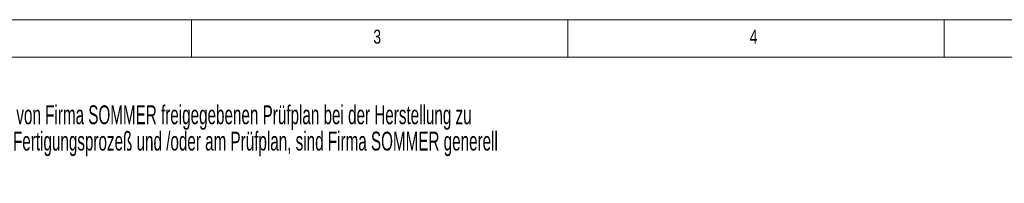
# Model space of a CAD drawing. Header units: millimetres. Extents: x 10 to 1195, y 10 to 830.
# Tile 9 of 21: x 148 to 410, y 787 to 830. Entities that reach past the tile are written whole.
import ezdxf

# ---------------------------------------------------------------- set-up
doc = ezdxf.new("R2010")
doc.units = ezdxf.units.MM
doc.header["$LTSCALE"] = 2
doc.styles.add('SLDTEXTSTYLE0', font='TXT', dxfattribs={"width": 0.75})
doc.styles.add('SLDTEXTSTYLE1', font='TXT', dxfattribs={"width": 0.605})

# ---------------------------------------------------------------- blocks, each defined once
blk = doc.blocks.new('SW_NOTE_0')
at = {"color": 0, "linetype": 'Continuous', "lineweight": 0, "char_height": 5, "attachment_point": 1, "style": 'SLDTEXTSTYLE1'}
for s, insert in [('Die Teile sind nach dem von Firma SOMMER freigegebenen Prüfplan bei der Herstellung zu', (0, -0.55)), ('prüfen. Änderungen am Fertigungsprozeß und /oder am Prüfplan, sind Firma SOMMER generell', (0, -7.55)), ('zur Einsicht vorzulegen.', (0, -14.55))]:
    blk.add_mtext(s, dxfattribs=dict(at, insert=insert))

msp = doc.modelspace()

# ---------------------------------------------------------------- linework, layer by layer
at = {"color": 7, "linetype": 'Continuous', "lineweight": 18}
for p, q in [((1178, 830), (10, 830)), ((194, 830), (194, 820)), ((294, 820), (294, 830)), ((394, 830), (394, 820)), ((1168.007, 820), (20, 820))]:
    msp.add_line(p, q, dxfattribs=at)

# ---------------------------------------------------------------- block references
at = {"color": 7, "linetype": 'Continuous', "lineweight": 0}
msp.add_blockref('SW_NOTE_0', (102.978, 807.784), dxfattribs=at)

# ---------------------------------------------------------------- texts
at = {"color": 7, "linetype": 'Continuous', "lineweight": 0, "char_height": 3.704, "attachment_point": 1, "style": 'SLDTEXTSTYLE0'}
for s, insert in [('3', (242.333, 827.336)), ('4', (342.333, 827.336))]:
    msp.add_mtext(s, dxfattribs=dict(at, insert=insert))

doc.saveas('drawing.dxf')
